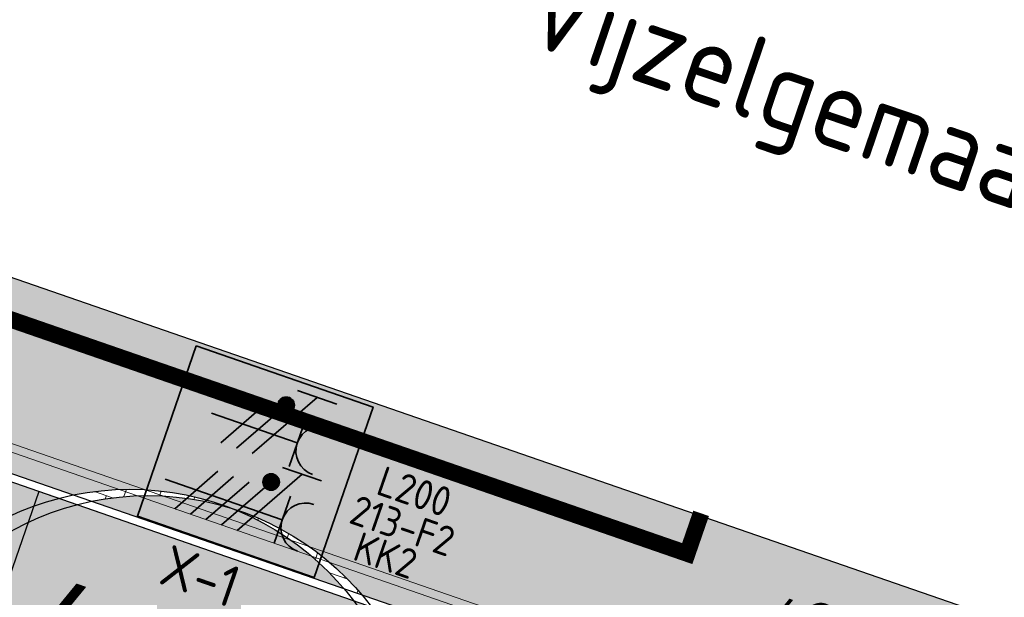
# Model space of a CAD drawing. Header units: metres. Extents: x 128615 to 129083, y 455669 to 456034.
# Tile 113 of 158: x 128910 to 128922, y 455813 to 455820. Entities that reach past the tile are written whole.
import ezdxf
from ezdxf.enums import TextEntityAlignment as Align
from ezdxf.lldxf.tags import DXFTag

# ---------------------------------------------------------------- set-up
doc = ezdxf.new("R2010")
doc.units = ezdxf.units.M
doc.linetypes.add('DASHED', pattern=[19.05, 12.7, -6.35])
for name, color, linetype, lineweight in [('B-WE-OG-HOOGTELIJN-G', 7, 'Continuous', 18), ('B-XX-KL-ELEKTRA-T25_HDSR', 7, 'Continuous', 35), ('B-XX-VH-BESTRATING-V', 1, 'Continuous', 18), ('X-XX-AL-T25', 7, 'Continuous', 25)]:
    doc.layers.add(name, color=color, linetype=linetype, lineweight=lineweight)
for name, color, linetype in [('B-XX-GR-BOOM-G', 30, 'Continuous'), ('B-XX-GR-GRAS-G', 90, 'Continuous'), ('B-XX-GR-KRUIDEN-G', 98, 'Continuous'), ('B-XX-KL-ELEKTRA-G_HDSR', 190, 'HDSR_Elektra'), ('B-XX-OG-BEBOUWING-G', 1, 'Continuous'), ('B-XX-VH-KANTVERHARDING-G', 60, 'Continuous')]:
    doc.layers.add(name, color=color, linetype=linetype)
doc.styles.add('BURO-018', font='Isocp.shx', dxfattribs={"height": 360})
doc.styles.add('BURO-025', font='Isocp.shx', dxfattribs={"height": 500})
doc.styles.add('ISO', font='Iso.shx', dxfattribs={"height": 50})
doc.styles.get("Standard").update_dxf_attribs({"font": 'arial.ttf'})
doc.styles.add('TAUW-ISOCP', font='tcb_isocp.shx')
doc.styles.add('tcb_isocp', font='tcb_isocp.shx')
tags = doc.linetypes.add('HDSR_Elektra', pattern='A,25,-2,["E",Standard,S=1.5,R=0,X=0,Y=-0.75],-4', length=31).pattern_tags.tags
tags[6] = DXFTag(74, 10)
pattern_1 = [(340.90658, (128738.99792, 455858.1423), (0.1329372, 0.3840425), []), (70.90658, (128738.99792, 455858.14229), (-0.05908402, 0.45051113), [0.4064, -0.4064])]

# ---------------------------------------------------------------- blocks, each defined once
blk = doc.blocks.new('boom')
at = {"layer": 'B-XX-GR-BOOM-G'}
for centre, radius in [((-0.136, -0.001), 4), ((0.138, -0.001), 4), ((0.001, -0.001), 0.1)]:
    blk.add_circle(centre, radius, dxfattribs=at)
blk = doc.blocks.new('E00416')
at = {"color": 0, "linetype": 'Continuous'}
for p, q in [((-3, 7.982), (-3, 5.482)), ((-3, 6.732), (1.5, 4.134)), ((-1.5, 6.5), (1.5, 6.5)), ((0, 1), (0, 6.5)), ((1.5, 3.134), (-1.5, 4.866)), ((1.5, 2.134), (-1.5, 3.866))]:
    blk.add_line(p, q, dxfattribs=at)
at = {"color": 0, "linetype": 'Continuous', "const_width": 0.5}
blk.add_lwpolyline([(-1.683, 5.116, 1), (-2.183, 5.116, 1)], format="xyb", close=True, dxfattribs=at)
at = {"color": 0, "linetype": 'Continuous'}
blk.add_circle((-1.933, 5.116), 0.5, dxfattribs=at)
blk.add_arc((0, 8), 1.5, 180, 0, dxfattribs=at)
at = {"color": 0, "linetype": 'Continuous', "style": 'BURO-018', "flags": 1}
blk.add_attdef('E_MATCODE', text='', height=1.8, rotation=262.58369, dxfattribs=at).set_placement((-436086809.669, 176092602.943), align=Align.MIDDLE)
at = {"color": 0, "linetype": 'Continuous', "style": 'BURO-018'}
for tag, p in [('E_GKAST', (0, 13)), ('E_GROEP', (0, 10)), ('E_SGROEP', (4.5, 10))]:
    blk.add_attdef(tag, text='', height=1.8, dxfattribs=at).set_placement(p, align=Align.MIDDLE)
at = {"color": 0, "linetype": 'Continuous', "style": 'BURO-018', "flags": 1}
blk.add_attdef('E_VERMCODE', text='', height=1.8, dxfattribs=at).set_placement((13, 10), align=Align.MIDDLE)
blk = doc.blocks.new('111304D')
at = {"color": 0, "linetype": 'Continuous'}
for p, q in [((-3, 9.982), (-3, 7.482)), ((-3, 8.732), (1.5, 6.134)), ((-1.5, 8.5), (1.5, 8.5)), ((0, 1), (0, 8.5)), ((1.5, 5.134), (-1.5, 6.866)), ((1.5, 4.134), (-1.5, 5.866)), ((1.5, 3.134), (-1.5, 4.866)), ((1.5, 2.134), (-1.5, 3.866))]:
    blk.add_line(p, q, dxfattribs=at)
at = {"color": 0, "linetype": 'Continuous', "const_width": 0.5}
blk.add_lwpolyline([(-1.683, 7.116, 1), (-2.183, 7.116, 1)], format="xyb", close=True, dxfattribs=at)
at = {"color": 0, "linetype": 'Continuous'}
blk.add_circle((-1.933, 7.116), 0.5, dxfattribs=at)
blk.add_arc((0, 10), 1.5, 180, 0, dxfattribs=at)
at = {"color": 0, "linetype": 'Continuous', "style": 'BURO-018', "flags": 1}
blk.add_attdef('E_MATCODE', text='', height=1.8, rotation=262.58369, dxfattribs=at).set_placement((-436086809.669, 176092602.943), align=Align.MIDDLE)
at = {"color": 0, "linetype": 'Continuous', "style": 'BURO-018'}
for tag, p in [('E_GKAST', (0, 15.5)), ('E_GROEP', (0, 12.5)), ('E_SGROEP', (4.5, 12.5))]:
    blk.add_attdef(tag, text='', height=1.8, dxfattribs=at).set_placement(p, align=Align.MIDDLE)
at = {"color": 0, "linetype": 'Continuous', "style": 'BURO-018', "flags": 1}
blk.add_attdef('E_VERMCODE', text='', height=1.8, dxfattribs=at).set_placement((13, 12.5), align=Align.MIDDLE)

msp = doc.modelspace()

# ---------------------------------------------------------------- hatches: boundary and pattern name
at = {"layer": 'B-XX-GR-GRAS-G'}
h = msp.add_hatch(dxfattribs=at)
h.set_pattern_fill('CROSS', color=256, scale=0.1, angle=-116.5633, style=0)
h.set_pattern_definition([(340.90658, (128738.9979, 455858.1423), (0.8077809, 0.392352), [0.3175, -0.9525]), (70.90658, (128739.096, 455857.94034), (-0.392352, 0.8077809), [0.3175, -0.9525])])
h.paths.add_polyline_path([(128845.868, 455784.649), (128847.569, 455784.06), (128847.765, 455784.627), (128846.064, 455785.216)])
h.paths.add_polyline_path([(128967.106, 455860.414), (128969.421, 455866.892), (128880.901, 455904.41), (128810.058, 455927.103), (128808.082, 455921.394), (128811.586, 455919.988), (128842.944, 455909.601), (128874.325, 455899.285), (128897.394, 455890.089), (128932.25, 455875.252), (128958.978, 455863.875)])
edge = h.paths.add_edge_path()
edge.add_line((128984.084, 455804.185), (128953.514, 455822.393))
edge.add_line((128953.514, 455822.393), (128931.082, 455759.637))
edge.add_line((128931.082, 455759.637), (128923.691, 455762.205))
edge.add_line((128923.691, 455762.205), (128914.027, 455765.55))
edge.add_line((128914.027, 455765.55), (128897.846, 455770.651))
edge.add_line((128897.846, 455770.651), (128884.725, 455774.257))
edge.add_line((128884.725, 455774.257), (128872.548, 455777.854))
edge.add_line((128872.548, 455777.854), (128866.08, 455781.048))
edge.add_line((128866.08, 455781.048), (128866.021, 455781.068))
edge.add_line((128866.021, 455781.068), (128863.564, 455773.725))
edge.add_line((128863.564, 455773.725), (128871.529, 455771.305))
edge.add_line((128871.529, 455771.305), (128871.672, 455771.411))
edge.add_arc((128873.385, 455770.369), 2.004, 78.2494, 148.6951, ccw=False)
edge.add_line((128873.793, 455772.331), (128875.082, 455772.017))
edge.add_line((128875.082, 455772.017), (128927.296, 455757.613))
edge.add_line((128927.296, 455757.613), (128956.896, 455749.171))
edge.add_line((128956.896, 455749.171), (128984.084, 455804.185))
h = msp.add_hatch(dxfattribs=at)
h.set_pattern_fill('DOTS', color=256, scale=0.1, angle=-116.5633, style=0)
h.set_pattern_definition([(340.90658, (128738.99792, 455858.14229), (0.12693691, 0.1240523), [0, -0.15875])])
h.paths.add_polyline_path([(128920.567, 455805.073), (128918.795, 455805.704), (128920.582, 455810.738), (128919.761, 455811.023), (128918.073, 455806.363), (128914.387, 455807.658), (128915.905, 455812.149), (128903.285, 455816.531), (128896.492, 455812.255), (128920.209, 455804.038)])
at = {"layer": 'B-XX-GR-KRUIDEN-G'}
h = msp.add_hatch(dxfattribs=at)
h.set_pattern_fill('SWAMP', color=256, scale=0.2, angle=-116.5633, style=0)
h.set_pattern_definition([(340.9066, (128738.998, 455858.1423), (3.83935, 3.326516), [0.635, -4.445]), (70.9066, (128739.298, 455858.0384), (-0.96118, 4.98823), [0.3175, -8.48132]), (70.9066, (128739.373, 455858.0125), (-0.96118, 4.98823), [0.254, -8.54482]), (70.9066, (128739.223, 455858.0644), (-0.96118, 4.98823), [0.254, -8.54482]), (40.9066, (128739.448, 455857.9865), (-0.96117, 4.98823), [0.2032, -4.8768]), (100.9066, (128739.148, 455858.0904), (-4.80052, 1.66172), [0.2032, -4.8768])])
edge = h.paths.add_edge_path()
edge.add_line((128948.412, 455833.458), (128948.646, 455826.078))
edge.add_line((128948.646, 455826.078), (128943.91, 455812.397))
edge.add_line((128943.91, 455812.397), (128941.389, 455813.279))
edge.add_line((128941.389, 455813.279), (128942.134, 455815.431))
edge.add_arc((128932.745, 455818.888), 10.005, -20.2168, 71.1753)
edge.add_line((128935.974, 455828.358), (128892.186, 455843.579))
edge.add_arc((128893.695, 455847.921), 4.597, -157.0428, -109.1679, ccw=False)
edge.add_arc((128894.431, 455848.233), 5.395, 162.5113, 202.9572, ccw=False)
edge.add_line((128889.285, 455849.854), (128901.856, 455885.674))
edge.add_line((128901.856, 455885.674), (128887.224, 455890.723))
edge.add_line((128887.224, 455890.723), (128887.182, 455890.6))
edge.add_line((128887.182, 455890.6), (128874.515, 455895.104))
edge.add_line((128874.515, 455895.104), (128873.528, 455892.254))
edge.add_arc((128867.281, 455871.996), 21.2, 72.8607, 176.4359)
edge.add_line((128846.121, 455873.313), (128835.01, 455877.189))
edge.add_arc((128817.592, 455889.22), 21.17, -34.634, -24.2274)
edge.add_line((128836.897, 455880.533), (128837.085, 455880.515))
edge.add_line((128837.085, 455880.515), (128838.244, 455883.795))
edge.add_line((128838.244, 455883.795), (128838.085, 455883.911))
edge.add_arc((128817.592, 455889.22), 21.17, -14.5247, 21.0584)
edge.add_line((128837.348, 455896.827), (128838.444, 455897.451))
edge.add_line((128838.444, 455897.451), (128836.92, 455900.519))
edge.add_line((128836.92, 455900.519), (128835.829, 455899.971))
edge.add_arc((128817.592, 455889.22), 21.17, 30.5177, 65.7726)
edge.add_line((128826.279, 455908.526), (128826.297, 455908.714))
edge.add_line((128826.297, 455908.714), (128823.017, 455909.873))
edge.add_line((128823.017, 455909.873), (128822.901, 455909.714))
edge.add_arc((128817.592, 455889.22), 21.17, 75.4753, 155.5874)
edge.add_line((128798.314, 455897.97), (128798.118, 455897.98))
edge.add_line((128798.118, 455897.98), (128797.721, 455896.859))
edge.add_line((128797.721, 455896.859), (128793.807, 455898.213))
edge.add_arc((128775.653, 455909.057), 21.146, -30.8512, -24.4506)
edge.add_line((128794.903, 455900.305), (128795.49, 455900.246))
edge.add_line((128795.49, 455900.246), (128796.702, 455903.747))
edge.add_line((128796.702, 455903.747), (128796.198, 455904.049))
edge.add_arc((128775.653, 455909.057), 21.146, -13.7012, 21.1885)
edge.add_line((128795.37, 455916.7), (128797.908, 455917.956))
edge.add_line((128797.908, 455917.956), (128796.407, 455921.122))
edge.add_line((128796.407, 455921.122), (128793.836, 455919.853))
edge.add_arc((128775.653, 455909.057), 21.146, 30.6974, 65.5494)
edge.add_line((128784.406, 455928.307), (128784.465, 455928.894))
edge.add_line((128784.465, 455928.894), (128780.964, 455930.106))
edge.add_line((128780.964, 455930.106), (128780.662, 455929.602))
edge.add_arc((128775.653, 455909.057), 21.146, 76.2988, 155.5095)
edge.add_line((128756.409, 455917.823), (128755.826, 455917.898))
edge.add_line((128755.826, 455917.898), (128754.614, 455914.397))
edge.add_line((128754.614, 455914.397), (128755.112, 455914.08))
edge.add_arc((128775.653, 455909.057), 21.146, 166.2589, 191.7044)
edge.add_line((128754.947, 455904.768), (128751.199, 455903.658))
edge.add_line((128751.199, 455903.658), (128751.117, 455903.92))
edge.add_line((128751.117, 455903.92), (128741.497, 455907.3))
edge.add_line((128741.497, 455907.3), (128757.05, 455938.299))
edge.add_line((128757.05, 455938.299), (128795.963, 455925.568))
edge.add_line((128795.963, 455925.568), (128808.082, 455921.394))
edge.add_line((128808.082, 455921.394), (128811.586, 455919.988))
edge.add_line((128811.586, 455919.988), (128842.944, 455909.601))
edge.add_line((128842.944, 455909.601), (128874.325, 455899.285))
edge.add_line((128874.325, 455899.285), (128897.394, 455890.089))
edge.add_line((128897.394, 455890.089), (128932.25, 455875.252))
edge.add_line((128932.25, 455875.252), (128958.978, 455863.875))
edge.add_line((128958.978, 455863.875), (128948.412, 455833.458))
h.paths.add_polyline_path([(128845.694, 455904.457), (128848.086, 455905.548), (128849.231, 455903.238), (128848.644, 455901.532), (128846.829, 455902.168)], flags=16)
at = {"layer": 'B-XX-VH-BESTRATING-V'}
h = msp.add_hatch(dxfattribs=at)
h.set_pattern_fill('BRICK', color=256, scale=0.033071, angle=-116.5097)
h.set_pattern_definition([(340.90658, (128782.92634, 455849.47863), (0.06869295, 0.19844713), []), (70.90658, (128782.92634, 455849.47863), (-0.3968943, 0.1373859), [0.21, -0.21]), (70.90658, (128783.1248, 455849.40994), (-0.3968943, 0.1373859), [-0.21, 0.21])])
edge = h.paths.add_edge_path()
edge.add_arc((128879.394, 455805.876), 4.602, 69.6564, 160.8967, ccw=False)
edge.add_line((128880.993, 455810.191), (128924.314, 455795.153))
edge.add_arc((128927.788, 455804.275), 9.761, 249.1494, 341.8217)
edge.add_line((128937.062, 455801.23), (128942.012, 455815.475))
edge.add_arc((128932.745, 455818.888), 9.875, 339.7762, 431.1776)
edge.add_line((128935.931, 455828.235), (128892.141, 455843.457))
edge.add_arc((128893.966, 455848.21), 5.091, 160.654, 248.9987, ccw=False)
edge.add_line((128889.162, 455849.897), (128901.69, 455885.593))
edge.add_line((128901.69, 455885.593), (128887.181, 455890.6))
edge.add_line((128887.181, 455890.6), (128887.047, 455890.223))
edge.add_line((128887.047, 455890.223), (128901.179, 455885.346))
edge.add_line((128901.179, 455885.346), (128888.785, 455850.03))
edge.add_arc((128893.966, 455848.21), 5.491, 160.654, 249.0668)
edge.add_line((128892.004, 455843.081), (128935.801, 455827.857))
edge.add_arc((128932.745, 455818.888), 9.475, -20.246, 71.1848, ccw=False)
edge.add_line((128941.635, 455815.61), (128936.683, 455801.358))
edge.add_arc((128927.788, 455804.275), 9.361, 249.1132, 341.8424, ccw=False)
edge.add_line((128924.451, 455795.529), (128881.028, 455810.603))
edge.add_arc((128879.392, 455805.878), 5, 70.9066, 160.9066)
edge.add_line((128874.667, 455807.513), (128865.629, 455781.554))
edge.add_line((128865.629, 455781.554), (128866.009, 455781.428))
edge.add_line((128866.009, 455781.428), (128875.045, 455807.382))
h = msp.add_hatch(dxfattribs=at)
h.set_pattern_fill('BRICK', color=256, scale=0.033071, angle=-116.5097)
h.set_pattern_definition([(340.90658, (128782.25418, 455860.64669), (0.06869295, 0.19844713), []), (70.90658, (128782.25418, 455860.6467), (-0.3968943, 0.1373859), [0.21, -0.21]), (70.90658, (128782.45262, 455860.578), (-0.3968943, 0.1373859), [-0.21, 0.21])])
edge = h.paths.add_edge_path()
edge.add_line((128934.997, 455808.613), (128936.345, 455812.502))
edge.add_arc((128926.321, 455815.693), 10.519, 342.3394, 433.3339)
edge.add_line((128929.338, 455825.771), (128891.262, 455839.018))
edge.add_arc((128889.685, 455833.632), 5.612, 73.6791, 160.0409)
edge.add_line((128884.41, 455835.548), (128879.848, 455822.536))
edge.add_arc((128884.505, 455820.411), 5.119, 155.4755, 251.2731)
edge.add_line((128882.862, 455815.563), (128921.874, 455802.06))
edge.add_arc((128925.188, 455811.84), 10.326, 251.284, 341.7881)
edge = h.paths.add_edge_path(flags=16)
edge.add_arc((128884.709, 455820.499), 4.87, 157.1962, 249.3506, ccw=False)
edge.add_line((128880.22, 455822.386), (128884.787, 455835.413))
edge.add_arc((128889.685, 455833.632), 5.212, 73.7869, 160.0171, ccw=False)
edge.add_line((128891.14, 455838.637), (128929.215, 455825.39))
edge.add_arc((128926.321, 455815.693), 10.119, -17.632, 73.3832, ccw=False)
edge.add_line((128935.965, 455812.628), (128934.618, 455808.741))
edge.add_arc((128925.188, 455811.84), 9.926, 251.2885, 341.8062, ccw=False)
edge.add_line((128922.004, 455802.439), (128882.991, 455815.942))
h = msp.add_hatch(dxfattribs=at)
h.set_pattern_fill('AR-B88', color=256, scale=0.002, angle=-116.5633, style=0)
h.set_pattern_definition([(340.9066, (128896.6663, 455818.37067), (0.1329372, 0.3840425), []), (70.9066, (128896.66628, 455818.37067), (-0.059084, 0.4505111), [0.4064, -0.4064])])
h.paths.add_polyline_path([(128903.101, 455820.522), (128903.142, 455820.643), (128901.397, 455821.257), (128902.123, 455823.322), (128897.894, 455824.804), (128897.162, 455822.619), (128896.025, 455823.001), (128896.599, 455824.698), (128895.962, 455824.914), (128892.573, 455815.32), (128891.926, 455813.487)])
h.paths.add_polyline_path([(128912.536, 455813.925, 0.126439), (128910.85, 455814.005), (128913.912, 455812.945, 0.126442)], flags=17)
h.paths.add_polyline_path([(128934.494, 455808.782), (128934.688, 455809.341), (128932.503, 455810.085), (128932.492, 455810.051), (128928.672, 455811.429), (128928.273, 455810.35), (128907.634, 455817.494), (128908.103, 455818.898), (128903.142, 455820.643), (128903.101, 455820.522), (128904.952, 455817.581), (128903.393, 455816.599), (128909.915, 455814.328), (128910.63, 455814.081, -0.143876), (128912.536, 455813.925, -0.143879), (128914.131, 455812.869), (128915.937, 455812.244), (128915.97, 455812.341), (128919.761, 455811.023), (128920.582, 455810.738), (128920.604, 455810.8), (128925.162, 455809.212), (128925.022, 455808.81), (128933.089, 455806.05, 0.078902)])
h.paths.add_polyline_path([(128913.421, 455826.558), (128907.913, 455828.466), (128907.291, 455826.744), (128910.466, 455825.662), (128910.599, 455826.07), (128912.967, 455825.246)])
h.paths.add_polyline_path([(128928.184, 455825.611), (128927.319, 455825.912), (128925.845, 455821.611), (128918.197, 455824.272), (128918.687, 455825.702), (128908.448, 455829.262), (128908.283, 455829.319), (128907.155, 455828.72), (128907.913, 455828.466), (128913.421, 455826.558), (128912.967, 455825.246), (128913.023, 455825.226), (128926.461, 455820.547)])
h = msp.add_hatch(dxfattribs=at)
h.set_pattern_fill('AR-B88', color=256, scale=0.002, angle=-116.5633, style=0)
h.set_pattern_definition(pattern_1)
h.paths.add_polyline_path([(128912.536, 455813.925, 0.143876), (128910.63, 455814.081), (128910.85, 455814.005, -0.126439)], flags=17)
h = msp.add_hatch(dxfattribs=at)
h.set_pattern_fill('AR-B88', color=256, scale=0.002, angle=-116.5633, style=0)
h.set_pattern_definition(pattern_1)
h.paths.add_polyline_path([(128912.536, 455813.925, -0.126442), (128913.912, 455812.945), (128914.131, 455812.869, 0.143879)], flags=17)

# ---------------------------------------------------------------- linework, layer by layer
at = {"layer": 'B-XX-GR-GRAS-G'}
msp.add_lwpolyline([(128920.567, 455805.073), (128918.795, 455805.704), (128920.582, 455810.738), (128919.761, 455811.023), (128918.073, 455806.363), (128914.387, 455807.658), (128915.905, 455812.149), (128903.285, 455816.531), (128896.492, 455812.255), (128920.209, 455804.038)], close=True, dxfattribs=at)
msp.add_lwpolyline([(128910.219, 455814.124), (128908.171, 455808.209)], dxfattribs=at)
at = {"layer": 'B-XX-KL-ELEKTRA-G_HDSR', "linetype": 'DASHED', "const_width": 0.2}
msp.add_lwpolyline([(128906.119, 455808.83), (128908.801, 455816.579), (128918.062, 455813.373), (128918.23, 455813.86)], dxfattribs=at)
at = {"layer": 'B-XX-KL-ELEKTRA-T25_HDSR'}
msp.add_lwpolyline([(128912.122, 455815.887), (128914.261, 455815.146), (128913.548, 455813.085), (128911.409, 455813.826)], close=True, dxfattribs=at)
at = {"layer": 'B-XX-OG-BEBOUWING-G'}
msp.add_lwpolyline([(128928.273, 455810.35), (128907.634, 455817.494), (128908.103, 455818.898), (128901.397, 455821.257), (128902.123, 455823.322), (128897.894, 455824.804), (128897.162, 455822.619), (128896.025, 455823.001), (128896.599, 455824.698), (128895.962, 455824.914), (128892.573, 455815.32), (128881.813, 455819.02), (128880.66, 455819.445), (128881.216, 455821.052), (128882.4, 455820.642), (128883.576, 455824.024), (128882.927, 455824.257), (128884.545, 455828.992), (128884.072, 455829.195), (128885.372, 455832.927), (128885.841, 455832.783), (128886.549, 455834.651)], dxfattribs=at)
at = {"layer": 'B-XX-VH-BESTRATING-V'}
for p, q in [((128915.969, 455812.493), (128903.699, 455816.74)), ((128915.057, 455812.914), (128903.826, 455816.802)), ((128915.907, 455812.62), (128915.057, 455812.914))]:
    msp.add_line(p, q, dxfattribs=at)
at = {"layer": 'B-XX-VH-KANTVERHARDING-G'}
for points in [[(128915.905, 455812.149), (128910.219, 455814.124), (128903.285, 455816.531)], [(128915.937, 455812.244), (128909.915, 455814.328), (128903.393, 455816.599)]]:
    msp.add_lwpolyline(points, dxfattribs=at)

# ---------------------------------------------------------------- block references
at = {"layer": 'B-XX-GR-BOOM-G', "xscale": 0.8480030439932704, "yscale": 0.8480030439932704, "zscale": 0.8480030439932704, "rotation": 340.9065815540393}
msp.add_blockref('boom', (128911.427, 455810.722), dxfattribs=at)
at = {"layer": 'B-XX-KL-ELEKTRA-T25_HDSR', "xscale": 0.1999999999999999, "yscale": 0.1999999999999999, "zscale": 0.1999999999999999, "rotation": 250.9066036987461}
msp.add_blockref('E00416', (128912.116, 455815.137), dxfattribs=at)
at = {"layer": 'B-XX-KL-ELEKTRA-T25_HDSR'}
ref = msp.add_blockref('111304D', (128911.556, 455814.339), dxfattribs=dict(at, xscale=0.1999999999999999, yscale=0.1999999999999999, zscale=0.1999999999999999, rotation=250.9066036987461))
ref.add_attrib('E_GROEP', 'KK2', dxfattribs={"layer": '0', "color": 1, "linetype": 'Continuous', "height": 0.36, "rotation": 340.9066, "style": 'BURO-018'}).set_placement((128914.412, 455813.351), align=Align.MIDDLE)
ref.add_attrib('E_GKAST', 'L200', dxfattribs={"layer": '0', "color": 1, "linetype": 'Continuous', "height": 0.36, "rotation": 340.9066, "style": 'BURO-018'}).set_placement((128914.762, 455814.123), align=Align.MIDDLE)
ref.add_attrib('E_SGROEP', '213-F2', dxfattribs={"layer": '0', "color": 1, "linetype": 'Continuous', "height": 0.36, "rotation": 340.9066, "style": 'BURO-018'}).set_placement((128914.618, 455813.71), align=Align.MIDDLE)

# ---------------------------------------------------------------- texts
at = {"layer": 'B-WE-OG-HOOGTELIJN-G', "style": 'TAUW-ISOCP', "oblique": 20.0002}
msp.add_text('+0.790', height=0.5, rotation=340.9066, dxfattribs=at).set_placement((128918.855, 455812.537))
at = {"layer": 'B-XX-KL-ELEKTRA-T25_HDSR', "style": 'BURO-025'}
msp.add_text('X-1', height=0.5, rotation=340.9066, dxfattribs=at).set_placement((128911.648, 455813.019))
at = {"layer": 'X-XX-AL-T25', "style": 'ISO'}
msp.add_text('Vijzelgemaal-1', height=0.99754, rotation=341.1873, dxfattribs=at).set_placement((128916.02, 455819.579))
at = {"layer": 'X-XX-AL-T25', "style": 'tcb_isocp', "oblique": 20.0002}
msp.add_text('LAVA-', height=1, rotation=340.672, dxfattribs=at).set_placement((128909.895, 455812.224))

doc.saveas('drawing.dxf')
